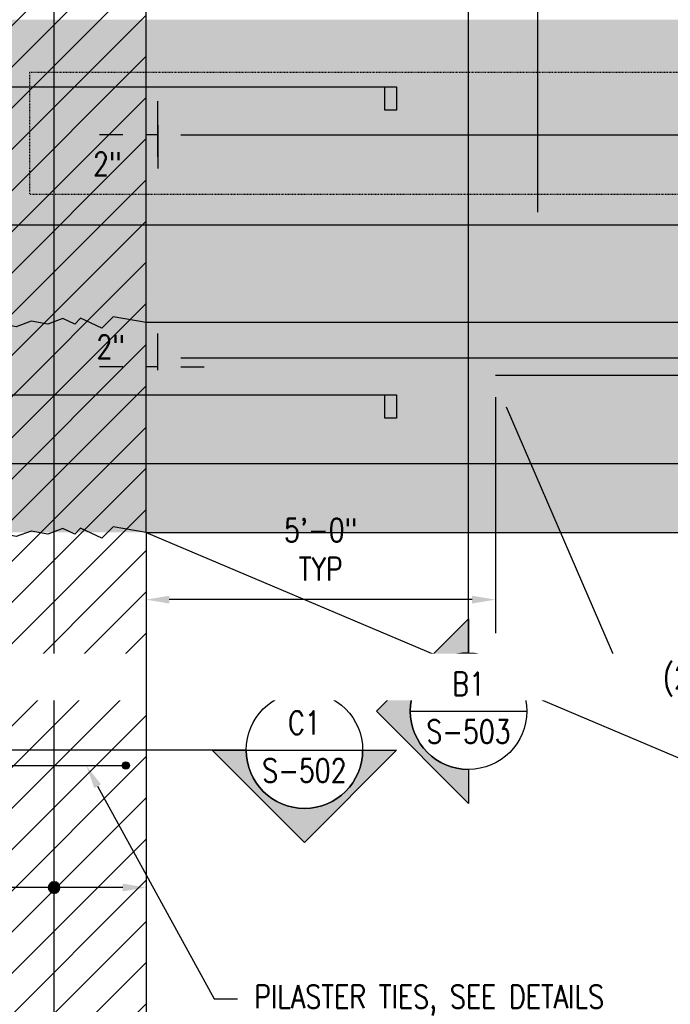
# Model space of a CAD drawing. Header units: inches. Extents: x -1337 to 3683, y -131 to 357.
# Tile 3 of 20: x 227 to 339, y 51 to 220. Entities that reach past the tile are written whole.
import ezdxf
from ezdxf import colors
from ezdxf.entities.mleader import LeaderData, LeaderLine
from ezdxf.enums import TextEntityAlignment as Align
from ezdxf.math import Vec2, Vec3

# ---------------------------------------------------------------- set-up
doc = ezdxf.new("R2010")
doc.units = ezdxf.units.IN
doc.header["$MEASUREMENT"] = 0
doc.set_wipeout_variables(frame=1)
doc.linetypes.add('Dash', pattern=[0.25, 0.125, -0.125])
for name, color, linetype in [('A-DETL', 3, 'Continuous'), ('A-DETL-THIN', 1, 'Continuous'), ('A-FLOR-HDLN', 1, 'Dash'), ('S-ANNO-DIMS', 1, 'Continuous'), ('S-ANNO-NOTE', 190, 'Continuous'), ('S-ANNO-SYMB', 2, 'Continuous'), ('S-BEAM', 13, 'Continuous'), ('S-COLS', 53, 'Continuous'), ('S-DETL-LW18-020%', 77, 'Continuous'), ('S-DETL-LW18-030%', 137, 'Continuous'), ('S-DETL-LW18-040%', 197, 'Continuous'), ('S-REIN-RBAR', 4, 'Continuous')]:
    doc.layers.add(name, color=color, linetype=linetype)
doc.styles.add('Annotative', font='romans.shx', dxfattribs={"width": 0.8, "height": 0.125})
doc.styles.add('Arial', font='romans.shx', dxfattribs={"width": 0.8})
doc.styles.add('ROMANS', font='romans.shx', dxfattribs={"width": 0.8})
doc.dimstyles.new('Annotative', dxfattribs={"dimscale": 0, "dimtxt": 0.125, "dimasz": 0.125, "dimexe": 0.18, "dimexo": 0.0625, "dimgap": 0.09, "dimtad": 1, "dimdec": 3, "dimzin": 3, "dimdsep": 46, "dimlunit": 4, "dimtxsty": 'Annotative', "dimcen": 0.09, "dimclrt": 2, "dimazin": 2, "dimtfac": 1, "dimtdec": 3, "dimtmove": 0, "dimatfit": 0, "dimfxl": 1, "dimfrac": 2, "dimtolj": 1, "dimtzin": 0, "dimarcsym": 0})

# ---------------------------------------------------------------- blocks, each defined once
blk = doc.blocks.new('032100_ReinforcementBar-Section - _ 10-1678638-HEADWALL REINFORCEMENT TO BLAST PILASTER ELEVATION')
h = blk.add_hatch(color=256)
h.dxf.hatch_style = 1
h.paths.add_polyline_path([(644.25, 92, 1), (643, 92, 1)])
blk.add_circle((643.62, 92), 0.625)
blk = doc.blocks.new('*D24')
at = {"layer": 'Defpoints', "color": 0, "transparency": 16777216}
for p in [(251.08, 203.89), (559.08, 203.06), (559.08, 200.23)]:
    blk.add_point(p, dxfattribs=at)
at = {"layer": 'S-ANNO-DIMS', "color": 0, "lineweight": -2, "transparency": 16777216}
for p, q in [((251.08, 201.89), (251.08, 194.47)), ((255.08, 200.23), (555.08, 200.23)), ((559.08, 201.06), (559.08, 194.47))]:
    blk.add_line(p, q, dxfattribs=at)
at = {"layer": 'S-ANNO-DIMS', "color": 0, "transparency": 16777216}
for points in [[(255.08, 200.9), (255.08, 199.57), (251.08, 200.23)], [(555.08, 200.9), (555.08, 199.57), (559.08, 200.23)]]:
    blk.add_solid(points, dxfattribs=at)
blk = doc.blocks.new('*D29')
at = {"layer": 'Defpoints', "color": 0, "transparency": 16777216}
for p in [(201.08, 71.05), (201.08, 68.1), (249.08, 68.1)]:
    blk.add_point(p, dxfattribs=at)
at = {"layer": 'S-ANNO-DIMS', "color": 0, "lineweight": -2, "transparency": 16777216}
blk.add_line((245.08, 71.05), (205.08, 71.05), dxfattribs=at)
at = {"layer": 'S-ANNO-DIMS', "color": 0, "transparency": 16777216}
for points in [[(205.08, 71.71), (205.08, 70.38), (201.08, 71.05)], [(245.08, 71.71), (245.08, 70.38), (249.08, 71.05)]]:
    blk.add_solid(points, dxfattribs=at)
blk = doc.blocks.new('*U56')
blk.add_wipeout([(0, -0.3125), (0.0055, -0.3125), (0.0109, -0.3123), (0.0164, -0.3121), (0.0218, -0.3117), (0.0272, -0.3113), (0.0327, -0.3108), (0.0381, -0.3102), (0.0435, -0.3095), (0.0489, -0.3087), (0.0543, -0.3078), (0.0596, -0.3068), (0.065, -0.3057), (0.0703, -0.3045), (0.0756, -0.3032), (0.0809, -0.3019), (0.0861, -0.3004), (0.0914, -0.2988), (0.0966, -0.2972), (0.1017, -0.2955), (0.1069, -0.2937), (0.112, -0.2917), (0.1171, -0.2897), (0.1221, -0.2877), (0.1271, -0.2855), (0.1321, -0.2832), (0.137, -0.2809), (0.1419, -0.2784), (0.1467, -0.2759), (0.1515, -0.2733), (0.1562, -0.2706), (0.1609, -0.2679), (0.1656, -0.265), (0.1702, -0.2621), (0.1747, -0.2591), (0.1792, -0.256), (0.1837, -0.2528), (0.1881, -0.2496), (0.1924, -0.2463), (0.1967, -0.2429), (0.2009, -0.2394), (0.205, -0.2358), (0.2091, -0.2322), (0.2131, -0.2285), (0.2171, -0.2248), (0.221, -0.221), (0.2248, -0.2171), (0.2285, -0.2131), (0.2322, -0.2091), (0.2358, -0.205), (0.2394, -0.2009), (0.2429, -0.1967), (0.2463, -0.1924), (0.2496, -0.1881), (0.2528, -0.1837), (0.256, -0.1792), (0.2591, -0.1747), (0.2621, -0.1702), (0.265, -0.1656), (0.2679, -0.1609), (0.2706, -0.1562), (0.2733, -0.1515), (0.2759, -0.1467), (0.2784, -0.1419), (0.2809, -0.137), (0.2832, -0.1321), (0.2855, -0.1271), (0.2877, -0.1221), (0.2897, -0.1171), (0.2917, -0.112), (0.2937, -0.1069), (0.2955, -0.1017), (0.2972, -0.0966), (0.2988, -0.0914), (0.3004, -0.0861), (0.3019, -0.0809), (0.3032, -0.0756), (0.3045, -0.0703), (0.3057, -0.065), (0.3068, -0.0596), (0.3078, -0.0543), (0.3087, -0.0489), (0.3095, -0.0435), (0.3102, -0.0381), (0.3108, -0.0327), (0.3113, -0.0272), (0.3117, -0.0218), (0.3121, -0.0164), (0.3123, -0.0109), (0.3125, -0.0055), (0.3125, 0), (0.3125, 0.0055), (0.3123, 0.0109), (0.3121, 0.0164), (0.3117, 0.0218), (0.3113, 0.0272), (0.3108, 0.0327), (0.3102, 0.0381), (0.3095, 0.0435), (0.3087, 0.0489), (0.3078, 0.0543), (0.3068, 0.0596), (0.3057, 0.065), (0.3045, 0.0703), (0.3032, 0.0756), (0.3019, 0.0809), (0.3004, 0.0861), (0.2988, 0.0914), (0.2972, 0.0966), (0.2955, 0.1017), (0.2937, 0.1069), (0.2917, 0.112), (0.2897, 0.1171), (0.2877, 0.1221), (0.2855, 0.1271), (0.2832, 0.1321), (0.2809, 0.137), (0.2784, 0.1419), (0.2759, 0.1467), (0.2733, 0.1515), (0.2706, 0.1562), (0.2679, 0.1609), (0.265, 0.1656), (0.2621, 0.1702), (0.2591, 0.1747), (0.256, 0.1792), (0.2528, 0.1837), (0.2496, 0.1881), (0.2463, 0.1924), (0.2429, 0.1967), (0.2394, 0.2009), (0.2358, 0.205), (0.2322, 0.2091), (0.2285, 0.2131), (0.2248, 0.2171), (0.221, 0.221), (0.2171, 0.2248), (0.2131, 0.2285), (0.2091, 0.2322), (0.205, 0.2358), (0.2009, 0.2394), (0.1967, 0.2429), (0.1924, 0.2463), (0.1881, 0.2496), (0.1837, 0.2528), (0.1792, 0.256), (0.1747, 0.2591), (0.1702, 0.2621), (0.1656, 0.265), (0.1609, 0.2679), (0.1562, 0.2706), (0.1515, 0.2733), (0.1467, 0.2759), (0.1419, 0.2784), (0.137, 0.2809), (0.1321, 0.2832), (0.1271, 0.2855), (0.1221, 0.2877), (0.1171, 0.2897), (0.112, 0.2917), (0.1069, 0.2937), (0.1017, 0.2955), (0.0966, 0.2972), (0.0914, 0.2988), (0.0861, 0.3004), (0.0809, 0.3019), (0.0756, 0.3032), (0.0703, 0.3045), (0.065, 0.3057), (0.0596, 0.3068), (0.0543, 0.3078), (0.0489, 0.3087), (0.0435, 0.3095), (0.0381, 0.3102), (0.0327, 0.3108), (0.0272, 0.3113), (0.0218, 0.3117), (0.0164, 0.3121), (0.0109, 0.3123), (0.0055, 0.3125), (0, 0.3125), (-0.0055, 0.3125), (-0.0109, 0.3123), (-0.0164, 0.3121), (-0.0218, 0.3117), (-0.0272, 0.3113), (-0.0327, 0.3108), (-0.0381, 0.3102), (-0.0435, 0.3095), (-0.0489, 0.3087), (-0.0543, 0.3078), (-0.0596, 0.3068), (-0.065, 0.3057), (-0.0703, 0.3045), (-0.0756, 0.3032), (-0.0809, 0.3019), (-0.0861, 0.3004), (-0.0914, 0.2988), (-0.0966, 0.2972), (-0.1017, 0.2955), (-0.1069, 0.2937), (-0.112, 0.2917), (-0.1171, 0.2897), (-0.1221, 0.2877), (-0.1271, 0.2855), (-0.1321, 0.2832), (-0.137, 0.2809), (-0.1419, 0.2784), (-0.1467, 0.2759), (-0.1515, 0.2733), (-0.1562, 0.2706), (-0.1609, 0.2679), (-0.1656, 0.265), (-0.1702, 0.2621), (-0.1747, 0.2591), (-0.1792, 0.256), (-0.1837, 0.2528), (-0.1881, 0.2496), (-0.1924, 0.2463), (-0.1967, 0.2429), (-0.2009, 0.2394), (-0.205, 0.2358), (-0.2091, 0.2322), (-0.2131, 0.2285), (-0.2171, 0.2248), (-0.221, 0.221), (-0.2248, 0.2171), (-0.2285, 0.2131), (-0.2322, 0.2091), (-0.2358, 0.205), (-0.2394, 0.2009), (-0.2429, 0.1967), (-0.2463, 0.1924), (-0.2496, 0.1881), (-0.2528, 0.1837), (-0.256, 0.1792), (-0.2591, 0.1747), (-0.2621, 0.1702), (-0.265, 0.1656), (-0.2679, 0.1609), (-0.2706, 0.1562), (-0.2733, 0.1515), (-0.2759, 0.1467), (-0.2784, 0.1419), (-0.2809, 0.137), (-0.2832, 0.1321), (-0.2855, 0.1271), (-0.2877, 0.1221), (-0.2897, 0.1171), (-0.2917, 0.112), (-0.2937, 0.1069), (-0.2955, 0.1017), (-0.2972, 0.0966), (-0.2988, 0.0914), (-0.3004, 0.0861), (-0.3019, 0.0809), (-0.3032, 0.0756), (-0.3045, 0.0703), (-0.3057, 0.065), (-0.3068, 0.0596), (-0.3078, 0.0543), (-0.3087, 0.0489), (-0.3095, 0.0435), (-0.3102, 0.0381), (-0.3108, 0.0327), (-0.3113, 0.0272), (-0.3117, 0.0218), (-0.3121, 0.0164), (-0.3123, 0.0109), (-0.3125, 0.0055), (-0.3125, 0), (-0.3125, -0.0055), (-0.3123, -0.0109), (-0.3121, -0.0164), (-0.3117, -0.0218), (-0.3113, -0.0272), (-0.3108, -0.0327), (-0.3102, -0.0381), (-0.3095, -0.0435), (-0.3087, -0.0489), (-0.3078, -0.0543), (-0.3068, -0.0596), (-0.3057, -0.065), (-0.3045, -0.0703), (-0.3032, -0.0756), (-0.3019, -0.0809), (-0.3004, -0.0861), (-0.2988, -0.0914), (-0.2972, -0.0966), (-0.2955, -0.1017), (-0.2937, -0.1069), (-0.2917, -0.112), (-0.2897, -0.1171), (-0.2877, -0.1221), (-0.2855, -0.1271), (-0.2832, -0.1321), (-0.2809, -0.137), (-0.2784, -0.1419), (-0.2759, -0.1467), (-0.2733, -0.1515), (-0.2706, -0.1562), (-0.2679, -0.1609), (-0.265, -0.1656), (-0.2621, -0.1702), (-0.2591, -0.1747), (-0.256, -0.1792), (-0.2528, -0.1837), (-0.2496, -0.1881), (-0.2463, -0.1924), (-0.2429, -0.1967), (-0.2394, -0.2009), (-0.2358, -0.205), (-0.2322, -0.2091), (-0.2285, -0.2131), (-0.2248, -0.2171), (-0.221, -0.221), (-0.2171, -0.2248), (-0.2131, -0.2285), (-0.2091, -0.2322), (-0.205, -0.2358), (-0.2009, -0.2394), (-0.1967, -0.2429), (-0.1924, -0.2463), (-0.1881, -0.2496), (-0.1837, -0.2528), (-0.1792, -0.256), (-0.1747, -0.2591), (-0.1702, -0.2621), (-0.1656, -0.265), (-0.1609, -0.2679), (-0.1562, -0.2706), (-0.1515, -0.2733), (-0.1467, -0.2759), (-0.1419, -0.2784), (-0.137, -0.2809), (-0.1321, -0.2832), (-0.1271, -0.2855), (-0.1221, -0.2877), (-0.1171, -0.2897), (-0.112, -0.2917), (-0.1069, -0.2937), (-0.1017, -0.2955), (-0.0966, -0.2972), (-0.0914, -0.2988), (-0.0861, -0.3004), (-0.0809, -0.3019), (-0.0756, -0.3032), (-0.0703, -0.3045), (-0.065, -0.3057), (-0.0596, -0.3068), (-0.0543, -0.3078), (-0.0489, -0.3087), (-0.0435, -0.3095), (-0.0381, -0.3102), (-0.0327, -0.3108), (-0.0272, -0.3113), (-0.0218, -0.3117), (-0.0164, -0.3121), (-0.0109, -0.3123), (-0.0055, -0.3125)])
at = {"lineweight": -3}
h = blk.add_hatch(color=256, dxfattribs=at)
edge = h.paths.add_edge_path()
edge.add_line((0.3125, 0), (0.4947, 0))
edge.add_line((0.4947, 0), (0, -0.4947))
edge.add_line((0, -0.4947), (-0.4947, 0))
edge.add_line((-0.4947, 0), (-0.3125, 0))
edge.add_arc((0, 0), 0.3125, 180, 360)
at = {"linetype": 'Continuous', "lineweight": -3}
blk.add_line((-0.3125, 0), (-3.1564, 0), dxfattribs=at)
at = {"lineweight": -3}
for p, q in [((-0.4947, 0), (0, -0.4947)), ((-0.3125, 0), (0.3125, 0)), ((0, -0.4947), (0.4947, 0))]:
    blk.add_line(p, q, dxfattribs=at)
at = {"lineweight": -3, "flags": 128}
blk.add_lwpolyline([(0.3125, 0), (0.4947, 0), (0, -0.4947), (-0.4947, 0), (-0.3125, 0, 1), (0.3125, 0)], format="xyb", close=True, dxfattribs=at)
blk.add_lwpolyline([(0.3125, -0.0156), (0.3125, -0.0156)], dxfattribs=at)
blk.add_lwpolyline([(0.3125, -0.0156), (0.3125, -0.0156)], dxfattribs=at)
at = {"lineweight": -3}
blk.add_circle((0, 0), 0.3125, dxfattribs=at)
at = {"linetype": 'Continuous', "lineweight": -3, "style": 'Arial'}
blk.add_attdef('X#', text='', height=0.0938, dxfattribs=at).set_placement((0, 0.0469), align=Align.BOTTOM_CENTER)
blk.add_attdef('X-###', text='', height=0.0938, dxfattribs=at).set_placement((0, -0.0469), align=Align.TOP_CENTER)
blk = doc.blocks.new('*U58')
at = {"lineweight": -3}
blk.add_hatch(color=256, dxfattribs=at).paths.add_polyline_path([(0, 4.5209), (0, 4.5834), (-0.125, 4.5834), (-0.125, 4.5209)])
at = {"lineweight": -3, "flags": 128}
blk.add_lwpolyline([(0, 4.5209), (0, 4.5834), (-0.125, 4.5834), (-0.125, 4.5209), (0, 4.5209)], close=True, dxfattribs=at)
blk.add_wipeout([(0, -0.3125), (0.0055, -0.3125), (0.0109, -0.3123), (0.0164, -0.3121), (0.0218, -0.3117), (0.0272, -0.3113), (0.0327, -0.3108), (0.0381, -0.3102), (0.0435, -0.3095), (0.0489, -0.3087), (0.0543, -0.3078), (0.0596, -0.3068), (0.065, -0.3057), (0.0703, -0.3045), (0.0756, -0.3032), (0.0809, -0.3019), (0.0861, -0.3004), (0.0914, -0.2988), (0.0966, -0.2972), (0.1017, -0.2955), (0.1069, -0.2937), (0.112, -0.2917), (0.1171, -0.2897), (0.1221, -0.2877), (0.1271, -0.2855), (0.1321, -0.2832), (0.137, -0.2809), (0.1419, -0.2784), (0.1467, -0.2759), (0.1515, -0.2733), (0.1562, -0.2706), (0.1609, -0.2679), (0.1656, -0.265), (0.1702, -0.2621), (0.1747, -0.2591), (0.1792, -0.256), (0.1837, -0.2528), (0.1881, -0.2496), (0.1924, -0.2463), (0.1967, -0.2429), (0.2009, -0.2394), (0.205, -0.2358), (0.2091, -0.2322), (0.2131, -0.2285), (0.2171, -0.2248), (0.221, -0.221), (0.2248, -0.2171), (0.2285, -0.2131), (0.2322, -0.2091), (0.2358, -0.205), (0.2394, -0.2009), (0.2429, -0.1967), (0.2463, -0.1924), (0.2496, -0.1881), (0.2528, -0.1837), (0.256, -0.1792), (0.2591, -0.1747), (0.2621, -0.1702), (0.265, -0.1656), (0.2679, -0.1609), (0.2706, -0.1562), (0.2733, -0.1515), (0.2759, -0.1467), (0.2784, -0.1419), (0.2809, -0.137), (0.2832, -0.1321), (0.2855, -0.1271), (0.2877, -0.1221), (0.2897, -0.1171), (0.2917, -0.112), (0.2937, -0.1069), (0.2955, -0.1017), (0.2972, -0.0966), (0.2988, -0.0914), (0.3004, -0.0861), (0.3019, -0.0809), (0.3032, -0.0756), (0.3045, -0.0703), (0.3057, -0.065), (0.3068, -0.0596), (0.3078, -0.0543), (0.3087, -0.0489), (0.3095, -0.0435), (0.3102, -0.0381), (0.3108, -0.0327), (0.3113, -0.0272), (0.3117, -0.0218), (0.3121, -0.0164), (0.3123, -0.0109), (0.3125, -0.0055), (0.3125, 0), (0.3125, 0.0055), (0.3123, 0.0109), (0.3121, 0.0164), (0.3117, 0.0218), (0.3113, 0.0272), (0.3108, 0.0327), (0.3102, 0.0381), (0.3095, 0.0435), (0.3087, 0.0489), (0.3078, 0.0543), (0.3068, 0.0596), (0.3057, 0.065), (0.3045, 0.0703), (0.3032, 0.0756), (0.3019, 0.0809), (0.3004, 0.0861), (0.2988, 0.0914), (0.2972, 0.0966), (0.2955, 0.1017), (0.2937, 0.1069), (0.2917, 0.112), (0.2897, 0.1171), (0.2877, 0.1221), (0.2855, 0.1271), (0.2832, 0.1321), (0.2809, 0.137), (0.2784, 0.1419), (0.2759, 0.1467), (0.2733, 0.1515), (0.2706, 0.1562), (0.2679, 0.1609), (0.265, 0.1656), (0.2621, 0.1702), (0.2591, 0.1747), (0.256, 0.1792), (0.2528, 0.1837), (0.2496, 0.1881), (0.2463, 0.1924), (0.2429, 0.1967), (0.2394, 0.2009), (0.2358, 0.205), (0.2322, 0.2091), (0.2285, 0.2131), (0.2248, 0.2171), (0.221, 0.221), (0.2171, 0.2248), (0.2131, 0.2285), (0.2091, 0.2322), (0.205, 0.2358), (0.2009, 0.2394), (0.1967, 0.2429), (0.1924, 0.2463), (0.1881, 0.2496), (0.1837, 0.2528), (0.1792, 0.256), (0.1747, 0.2591), (0.1702, 0.2621), (0.1656, 0.265), (0.1609, 0.2679), (0.1562, 0.2706), (0.1515, 0.2733), (0.1467, 0.2759), (0.1419, 0.2784), (0.137, 0.2809), (0.1321, 0.2832), (0.1271, 0.2855), (0.1221, 0.2877), (0.1171, 0.2897), (0.112, 0.2917), (0.1069, 0.2937), (0.1017, 0.2955), (0.0966, 0.2972), (0.0914, 0.2988), (0.0861, 0.3004), (0.0809, 0.3019), (0.0756, 0.3032), (0.0703, 0.3045), (0.065, 0.3057), (0.0596, 0.3068), (0.0543, 0.3078), (0.0489, 0.3087), (0.0435, 0.3095), (0.0381, 0.3102), (0.0327, 0.3108), (0.0272, 0.3113), (0.0218, 0.3117), (0.0164, 0.3121), (0.0109, 0.3123), (0.0055, 0.3125), (0, 0.3125), (-0.0055, 0.3125), (-0.0109, 0.3123), (-0.0164, 0.3121), (-0.0218, 0.3117), (-0.0272, 0.3113), (-0.0327, 0.3108), (-0.0381, 0.3102), (-0.0435, 0.3095), (-0.0489, 0.3087), (-0.0543, 0.3078), (-0.0596, 0.3068), (-0.065, 0.3057), (-0.0703, 0.3045), (-0.0756, 0.3032), (-0.0809, 0.3019), (-0.0861, 0.3004), (-0.0914, 0.2988), (-0.0966, 0.2972), (-0.1017, 0.2955), (-0.1069, 0.2937), (-0.112, 0.2917), (-0.1171, 0.2897), (-0.1221, 0.2877), (-0.1271, 0.2855), (-0.1321, 0.2832), (-0.137, 0.2809), (-0.1419, 0.2784), (-0.1467, 0.2759), (-0.1515, 0.2733), (-0.1562, 0.2706), (-0.1609, 0.2679), (-0.1656, 0.265), (-0.1702, 0.2621), (-0.1747, 0.2591), (-0.1792, 0.256), (-0.1837, 0.2528), (-0.1881, 0.2496), (-0.1924, 0.2463), (-0.1967, 0.2429), (-0.2009, 0.2394), (-0.205, 0.2358), (-0.2091, 0.2322), (-0.2131, 0.2285), (-0.2171, 0.2248), (-0.221, 0.221), (-0.2248, 0.2171), (-0.2285, 0.2131), (-0.2322, 0.2091), (-0.2358, 0.205), (-0.2394, 0.2009), (-0.2429, 0.1967), (-0.2463, 0.1924), (-0.2496, 0.1881), (-0.2528, 0.1837), (-0.256, 0.1792), (-0.2591, 0.1747), (-0.2621, 0.1702), (-0.265, 0.1656), (-0.2679, 0.1609), (-0.2706, 0.1562), (-0.2733, 0.1515), (-0.2759, 0.1467), (-0.2784, 0.1419), (-0.2809, 0.137), (-0.2832, 0.1321), (-0.2855, 0.1271), (-0.2877, 0.1221), (-0.2897, 0.1171), (-0.2917, 0.112), (-0.2937, 0.1069), (-0.2955, 0.1017), (-0.2972, 0.0966), (-0.2988, 0.0914), (-0.3004, 0.0861), (-0.3019, 0.0809), (-0.3032, 0.0756), (-0.3045, 0.0703), (-0.3057, 0.065), (-0.3068, 0.0596), (-0.3078, 0.0543), (-0.3087, 0.0489), (-0.3095, 0.0435), (-0.3102, 0.0381), (-0.3108, 0.0327), (-0.3113, 0.0272), (-0.3117, 0.0218), (-0.3121, 0.0164), (-0.3123, 0.0109), (-0.3125, 0.0055), (-0.3125, 0), (-0.3125, -0.0055), (-0.3123, -0.0109), (-0.3121, -0.0164), (-0.3117, -0.0218), (-0.3113, -0.0272), (-0.3108, -0.0327), (-0.3102, -0.0381), (-0.3095, -0.0435), (-0.3087, -0.0489), (-0.3078, -0.0543), (-0.3068, -0.0596), (-0.3057, -0.065), (-0.3045, -0.0703), (-0.3032, -0.0756), (-0.3019, -0.0809), (-0.3004, -0.0861), (-0.2988, -0.0914), (-0.2972, -0.0966), (-0.2955, -0.1017), (-0.2937, -0.1069), (-0.2917, -0.112), (-0.2897, -0.1171), (-0.2877, -0.1221), (-0.2855, -0.1271), (-0.2832, -0.1321), (-0.2809, -0.137), (-0.2784, -0.1419), (-0.2759, -0.1467), (-0.2733, -0.1515), (-0.2706, -0.1562), (-0.2679, -0.1609), (-0.265, -0.1656), (-0.2621, -0.1702), (-0.2591, -0.1747), (-0.256, -0.1792), (-0.2528, -0.1837), (-0.2496, -0.1881), (-0.2463, -0.1924), (-0.2429, -0.1967), (-0.2394, -0.2009), (-0.2358, -0.205), (-0.2322, -0.2091), (-0.2285, -0.2131), (-0.2248, -0.2171), (-0.221, -0.221), (-0.2171, -0.2248), (-0.2131, -0.2285), (-0.2091, -0.2322), (-0.205, -0.2358), (-0.2009, -0.2394), (-0.1967, -0.2429), (-0.1924, -0.2463), (-0.1881, -0.2496), (-0.1837, -0.2528), (-0.1792, -0.256), (-0.1747, -0.2591), (-0.1702, -0.2621), (-0.1656, -0.265), (-0.1609, -0.2679), (-0.1562, -0.2706), (-0.1515, -0.2733), (-0.1467, -0.2759), (-0.1419, -0.2784), (-0.137, -0.2809), (-0.1321, -0.2832), (-0.1271, -0.2855), (-0.1221, -0.2877), (-0.1171, -0.2897), (-0.112, -0.2917), (-0.1069, -0.2937), (-0.1017, -0.2955), (-0.0966, -0.2972), (-0.0914, -0.2988), (-0.0861, -0.3004), (-0.0809, -0.3019), (-0.0756, -0.3032), (-0.0703, -0.3045), (-0.065, -0.3057), (-0.0596, -0.3068), (-0.0543, -0.3078), (-0.0489, -0.3087), (-0.0435, -0.3095), (-0.0381, -0.3102), (-0.0327, -0.3108), (-0.0272, -0.3113), (-0.0218, -0.3117), (-0.0164, -0.3121), (-0.0109, -0.3123), (-0.0055, -0.3125)])
at = {"lineweight": -3}
h = blk.add_hatch(color=256, dxfattribs=at)
edge = h.paths.add_edge_path()
edge.add_line((0, -0.3125), (0, -0.4947))
edge.add_line((0, -0.4947), (-0.4947, 0))
edge.add_line((-0.4947, 0), (0, 0.4947))
edge.add_line((0, 0.4947), (0, 0.3125))
edge.add_arc((0, 0), 0.3125, 90, 270)
at = {"linetype": 'Continuous', "lineweight": -3}
blk.add_line((0, 0.3125), (0, 4.5834), dxfattribs=at)
at = {"lineweight": -3}
for p, q in [((0, 0.4947), (-0.4947, 0)), ((-0.4947, 0), (0, -0.4947)), ((-0.3125, 0), (0.3125, 0))]:
    blk.add_line(p, q, dxfattribs=at)
at = {"lineweight": -3, "flags": 128}
blk.add_lwpolyline([(0, -0.3125), (0, -0.4947), (-0.4947, 0), (0, 0.4947), (0, 0.3125, 1), (0, -0.3125)], format="xyb", close=True, dxfattribs=at)
blk.add_lwpolyline([(-0.0156, -0.3125), (-0.0156, -0.3125)], dxfattribs=at)
blk.add_lwpolyline([(-0.0156, -0.3125), (-0.0156, -0.3125)], dxfattribs=at)
at = {"lineweight": -3}
blk.add_circle((0, 0), 0.3125, dxfattribs=at)
at = {"linetype": 'Continuous', "lineweight": -3, "style": 'Arial'}
blk.add_attdef('X#', text='', height=0.0938, dxfattribs=at).set_placement((0, 0.0469), align=Align.BOTTOM_CENTER)
blk.add_attdef('X-###', text='', height=0.0938, dxfattribs=at).set_placement((0, -0.0469), align=Align.TOP_CENTER)
blk = doc.blocks.new('HDR-Si_Dot-Symbol - Dot-HDR-1676570-HEADWALL REINFORCEMENT TO BLAST PILASTER ELEVATION')
h = blk.add_hatch(color=256)
edge = h.paths.add_edge_path()
edge.add_arc((734.56, 159.41), 1, 180, 360)
edge.add_arc((734.56, 159.41), 1, 0, 180)
for start, end in [(0, 180), (180, 0)]:
    blk.add_arc((734.56, 159.41), 1, start, end)
blk = doc.blocks.new('*D33')
at = {"layer": 'Defpoints', "color": 0, "transparency": 16777216}
for p in [(249.08, 203.89), (249.08, 200.23), (251.08, 194.47)]:
    blk.add_point(p, dxfattribs=at)
at = {"layer": 'S-ANNO-DIMS', "color": 0, "lineweight": -2, "transparency": 16777216}
for p, q in [((251.08, 196.47), (251.08, 205.99)), ((245.08, 200.23), (241.08, 200.23)), ((251.08, 200.23), (249.08, 200.23)), ((255.08, 200.23), (259.08, 200.23))]:
    blk.add_line(p, q, dxfattribs=at)
at = {"layer": 'S-ANNO-DIMS', "color": 0, "transparency": 16777216}
for points in [[(245.08, 200.9), (245.08, 199.57), (249.08, 200.23)], [(255.08, 200.9), (255.08, 199.57), (251.08, 200.23)]]:
    blk.add_solid(points, dxfattribs=at)
at = {"layer": 'S-ANNO-DIMS', "color": 2, "transparency": 16777216, "insert": (242.44, 195.24), "char_height": 4, "attachment_point": 5, "style": 'Annotative'}
blk.add_mtext('\\A1;2"', dxfattribs=at)
blk = doc.blocks.new('*D34')
at = {"layer": 'Defpoints', "color": 0, "transparency": 16777216}
for p in [(249.08, 162.9), (249.08, 160.4), (251.08, 157.87)]:
    blk.add_point(p, dxfattribs=at)
at = {"layer": 'S-ANNO-DIMS', "color": 0, "lineweight": -2, "transparency": 16777216}
for p, q in [((251.08, 159.87), (251.08, 166.16)), ((245.08, 160.4), (241.08, 160.4)), ((251.08, 160.4), (249.08, 160.4)), ((255.08, 160.4), (259.08, 160.4))]:
    blk.add_line(p, q, dxfattribs=at)
at = {"layer": 'S-ANNO-DIMS', "color": 0, "transparency": 16777216}
for points in [[(245.08, 161.07), (245.08, 159.74), (249.08, 160.4)], [(255.08, 161.07), (255.08, 159.74), (251.08, 160.4)]]:
    blk.add_solid(points, dxfattribs=at)
at = {"layer": 'S-ANNO-DIMS', "color": 2, "transparency": 16777216, "insert": (243.03, 163.85), "char_height": 4, "attachment_point": 5, "style": 'Annotative'}
blk.add_mtext('\\A1;2"', dxfattribs=at)
blk = doc.blocks.new('*D43')
at = {"layer": 'Defpoints', "color": 0, "transparency": 16777216}
for p in [(251.08, 164.4), (559.08, 164.4), (251.08, 161.9)]:
    blk.add_point(p, dxfattribs=at)
at = {"layer": 'S-ANNO-DIMS', "color": 0, "lineweight": -2, "transparency": 16777216}
blk.add_line((555.08, 161.9), (255.08, 161.9), dxfattribs=at)
at = {"layer": 'S-ANNO-DIMS', "color": 0, "transparency": 16777216}
for points in [[(255.08, 162.56), (255.08, 161.23), (251.08, 161.9)], [(555.08, 162.56), (555.08, 161.23), (559.08, 161.9)]]:
    blk.add_solid(points, dxfattribs=at)
blk = doc.blocks.new('*D51')
at = {"layer": 'Defpoints', "color": 0, "transparency": 16777216}
for p in [(309.08, 157.2), (249.08, 155.63), (249.08, 120.46)]:
    blk.add_point(p, dxfattribs=at)
at = {"layer": 'S-ANNO-DIMS', "color": 0, "lineweight": -2, "transparency": 16777216}
for p, q in [((309.08, 155.2), (309.08, 114.7)), ((305.08, 120.46), (253.08, 120.46))]:
    blk.add_line(p, q, dxfattribs=at)
at = {"layer": 'S-ANNO-DIMS', "color": 0, "transparency": 16777216}
for points in [[(253.08, 121.13), (253.08, 119.79), (249.08, 120.46)], [(305.08, 121.13), (305.08, 119.79), (309.08, 120.46)]]:
    blk.add_solid(points, dxfattribs=at)
at = {"layer": 'S-ANNO-DIMS', "color": 2, "transparency": 16777216, "insert": (279.08, 129.05), "char_height": 4, "attachment_point": 5, "style": 'Annotative'}
blk.add_mtext('\\A1;5\'-0"\\PTYP', dxfattribs=at)
blk = doc.blocks.new('*U59')
at = {"lineweight": -3}
blk.add_hatch(color=256, dxfattribs=at).paths.add_polyline_path([(3.3233, 0), (3.3858, 0), (3.3858, -0.125), (3.3233, -0.125)])
at = {"linetype": 'Continuous', "lineweight": -3}
blk.add_line((0.3125, 0), (3.3858, 0), dxfattribs=at)
at = {"lineweight": -3, "flags": 128}
blk.add_lwpolyline([(3.3233, 0), (3.3858, 0), (3.3858, -0.125), (3.3233, -0.125), (3.3233, 0)], close=True, dxfattribs=at)
at = {"linetype": 'Continuous', "lineweight": -3, "style": 'Arial'}
blk.add_attdef('X#', text='', height=0.0938, dxfattribs=at).set_placement((0, 0.0469), align=Align.BOTTOM_CENTER)
blk.add_attdef('X-###', text='', height=0.0938, dxfattribs=at).set_placement((0, -0.0469), align=Align.TOP_CENTER)
blk = doc.blocks.new('*U60')
at = {"lineweight": -3}
blk.add_hatch(color=256, dxfattribs=at).paths.add_polyline_path([(3.3233, 0), (3.3858, 0), (3.3858, -0.125), (3.3233, -0.125)])
at = {"linetype": 'Continuous', "lineweight": -3}
blk.add_line((0.3125, 0), (3.3858, 0), dxfattribs=at)
at = {"lineweight": -3, "flags": 128}
blk.add_lwpolyline([(3.3233, 0), (3.3858, 0), (3.3858, -0.125), (3.3233, -0.125), (3.3233, 0)], close=True, dxfattribs=at)
at = {"linetype": 'Continuous', "lineweight": -3, "style": 'Arial'}
blk.add_attdef('X#', text='', height=0.0938, dxfattribs=at).set_placement((0, 0.0469), align=Align.BOTTOM_CENTER)
blk.add_attdef('X-###', text='', height=0.0938, dxfattribs=at).set_placement((0, -0.0469), align=Align.TOP_CENTER)

msp = doc.modelspace()

# ---------------------------------------------------------------- hatches: boundary and pattern name
at = {"layer": 'S-DETL-LW18-020%'}
h = msp.add_hatch(color=256, dxfattribs=at)
h.dxf.hatch_style = 1
h.paths.add_polyline_path([(889.6576, 132), (201.0774, 132), (201.0774, 168), (889.6576, 168)])
at = {"layer": 'S-DETL-LW18-030%'}
h = msp.add_hatch(color=256, dxfattribs=at)
h.dxf.hatch_style = 1
h.paths.add_polyline_path([(889.6576, 220), (201.0774, 220), (201.0774, 168), (889.6576, 168)])
at = {"layer": 'S-DETL-LW18-040%'}
h = msp.add_hatch(dxfattribs=at)
h.set_pattern_fill('ANSI31', color=256, scale=40)
h.paths.add_polyline_path([(249.0774, 0), (201.0774, 0), (201.0774, 242), (249.0774, 242)])

# ---------------------------------------------------------------- linework, layer by layer
at = {"layer": 'A-DETL', "lineweight": -3}
msp.add_lwpolyline([(249.0774, 168), (243.4147, 168.9985), (241.4702, 167.0539), (237.845, 168.7444), (236.8511, 167.7505), (234.8119, 168.7014), (232.1993, 167.7505), (229.3637, 168.2505), (226.7796, 167.31), (222.029, 168.2505), (219.4448, 167.31), (214.6942, 168.2505), (211.1704, 166.968), (206.5319, 169.1309), (204.2338, 166.8328), (203.0774, 167.9893), (201.0774, 167.7505)], dxfattribs=at)
at = {"layer": 'A-DETL-THIN', "lineweight": -3}
for p, q in [((249.0774, 132), (300.2204, 110.3625)), ((313.9124, 104.5698), (561.0774, 0))]:
    msp.add_line(p, q, dxfattribs=at)
at = {"layer": 'A-FLOR-HDLN', "lineweight": -3}
for p, q in [((229.0774, 211), (229.0774, 189.9824)), ((229.0774, 211), (561.0774, 211)), ((249.0754, 189.9824), (229.0774, 189.9824)), ((561.0754, 189.9824), (249.0793, 189.9824))]:
    msp.add_line(p, q, dxfattribs=at)
at = {"layer": 'S-BEAM', "lineweight": -3}
for p, q in [((561.0774, 168), (249.0774, 168)), ((249.0774, 132), (561.0774, 132))]:
    msp.add_line(p, q, dxfattribs=at)
at = {"layer": 'S-DETL-LW18-040%'}
msp.add_line((249.0774, 132), (249.0774, 242), dxfattribs=at)
at = {"layer": 'S-REIN-RBAR', "lineweight": -3}
for p, q in [((233.2935, -26.1069), (233.2935, 238.6744)), ((206.1569, 184.7953), (498.8869, 184.7953)), ((309.0774, 159.0066), (498.8869, 159.0066)), ((205.1569, 92), (244.9978, 92))]:
    msp.add_line(p, q, dxfattribs=at)

# ---------------------------------------------------------------- block references
for name, p in [('032100_ReinforcementBar-Section - _ 10-1678638-HEADWALL REINFORCEMENT TO BLAST PILASTER ELEVATION', (-398, 0)), ('HDR-Si_Dot-Symbol - Dot-HDR-1676570-HEADWALL REINFORCEMENT TO BLAST PILASTER ELEVATION', (-501.2628, -88.3628))]:
    msp.add_blockref(name, p, dxfattribs=at)

# ---------------------------------------------------------------- dimensions: what is measured, and where the dimension line sits
at = {"layer": 'S-ANNO-DIMS', "lineweight": -3}
dim = msp.add_linear_dim(base=(201.083, 71.0453), p1=(249.0774, 68.1046), p2=(201.083, 68.1046), text=' ', dimstyle='Annotative', override={"dimpost": '\\X', "dimse1": 1, "dimse2": 1, "dimtfill": 0}, dxfattribs=at)
dim.commit()
dim.dimension.update_dxf_attribs({"geometry": '*D29', "text_midpoint": (233.381, 71.0453), "dimtype": 160})

# ---------------------------------------------------------------- next in the draw order: block references
at = {"layer": 'S-ANNO-SYMB', "lineweight": -3}
ref = msp.add_blockref('*U56', (276.278, 94.6265), dxfattribs=dict(at, xscale=32, yscale=32, zscale=32))
ref.add_attrib('X-###', 'S-502', dxfattribs={"color": 1, "linetype": 'Continuous', "lineweight": -2, "height": 4, "style": 'ROMANS', "width": 0.796875}).set_placement((276.278, 93.1265), align=Align.TOP_CENTER)
ref.add_attrib('X#', 'C1', dxfattribs={"color": 1, "linetype": 'Continuous', "lineweight": -2, "height": 4, "style": 'ROMANS', "width": 0.796875}).set_placement((276.278, 96.1265), align=Align.BOTTOM_CENTER)

# ---------------------------------------------------------------- next in the draw order: block references
ref = msp.add_blockref('*U58', (304.4601, 101.3058), dxfattribs=dict(at, xscale=32, yscale=32, zscale=32))
ref.add_attrib('X-###', 'S-503', dxfattribs={"color": 1, "linetype": 'Continuous', "lineweight": -2, "height": 4, "style": 'ROMANS', "width": 0.796875}).set_placement((304.4601, 99.8058), align=Align.TOP_CENTER)
ref.add_attrib('X#', 'B1', dxfattribs={"color": 1, "linetype": 'Continuous', "lineweight": -2, "height": 4, "style": 'ROMANS', "width": 0.796875}).set_placement((304.4601, 102.8058), align=Align.BOTTOM_CENTER)

# ---------------------------------------------------------------- next in the draw order: linework, layer by layer
at = {"layer": 'S-REIN-RBAR', "lineweight": -3}
msp.add_line((206.1569, 143.809), (498.8869, 143.809), dxfattribs=at)

# ---------------------------------------------------------------- next in the draw order: dimensions: what is measured, and where the dimension line sits
at = {"layer": 'S-ANNO-DIMS', "lineweight": -3}
dim = msp.add_linear_dim(base=(559.0774, 200.2347), p1=(251.0774, 203.8877), p2=(559.0774, 203.0618), text=' ', dimstyle='Annotative', override={"dimpost": '\\X', "dimtfill": 0}, dxfattribs=at)
dim.commit()
dim.dimension.update_dxf_attribs({"geometry": '*D24', "text_midpoint": (404.8485, 200.2347), "dimtype": 160})
at = {"layer": 'S-ANNO-DIMS'}
dim = msp.add_linear_dim(base=(251.0774, 161.8968), p1=(559.0774, 164.3968), p2=(251.0774, 164.3968), text=' ', dimstyle='Annotative', override={"dimpost": '\\X', "dimse1": 1, "dimse2": 1}, dxfattribs=at)
dim.commit()
dim.dimension.update_dxf_attribs({"geometry": '*D43', "text_midpoint": (405.0774, 161.8968)})

# ---------------------------------------------------------------- next in the draw order: leaders
at = {"layer": 'S-ANNO-NOTE', "lineweight": -3}
ml = msp.add_multileader_mtext('Standard', dxfattribs=at)
ml.set_content('CONT PARAPET BEAM FLEXURAL REINF, SEE DETAILS', color=256, style='Annotative')
ml.set_leader_properties(color=1, linetype='ByLayer', lineweight=-1)
ml.build(insert=Vec2(0, 0))
ml.multileader.update_dxf_attribs({"text_right_attachment_type": 3, "dogleg_length": 0.125, "scale": 32})
ctx = ml.context
ctx.base_point, ctx.scale, ctx.landing_gap_size, ctx.plane_origin = Vec3(259.3825, 268.2272), 32, 2.88, Vec3(318.289, 297.838)
ctx.right_attachment, ctx.text_align_type = 3, 2
notes = []
notes.append((ctx, [(1, (1, 1, 0), (316.3806, 254.8939), (-1, 0), 4, [(0, [(316.3806, 182.9863)], 0, [])])]))
ctx.mtext.insert, ctx.mtext.width, ctx.mtext.alignment, ctx.mtext.flow_direction = Vec3(309.5006, 270.6082), 47.553896, 3, 5
at = {"layer": 'S-ANNO-NOTE'}
ml = msp.add_multileader_mtext('Standard', dxfattribs=at)
ml.set_content('PARAPET BEAM SHEAR REINF, SEE DETAILS', color=256, style='Annotative')
ml.set_leader_properties(color=1, linetype='ByLayer', lineweight=-1)
ml.build(insert=Vec2(0, 0))
ml.multileader.update_dxf_attribs({"text_right_attachment_type": 3, "dogleg_length": 0.125, "scale": 32})
ctx = ml.context
ctx.base_point, ctx.scale, ctx.landing_gap_size, ctx.plane_origin = Vec3(331.513, 261.5605), 32, 2.88, Vec3(404.8003, 206.7798)
ctx.right_attachment, ctx.text_align_type = 3, 2
notes.append((ctx, [(0, (1, 1, 0), (394.7587, 254.8939), (-1, 0), 4, [(0, [(404.8003, 206.7798)], 0, [])])]))
ctx.mtext.insert, ctx.mtext.width, ctx.mtext.alignment, ctx.mtext.flow_direction = Vec3(387.8787, 263.9415), 53.91471, 3, 5
at = {"layer": 'S-ANNO-NOTE', "lineweight": -3}
ml = msp.add_multileader_mtext('Standard', dxfattribs=at)
ml.set_content('ROUGHEN JOINT, TYP', color=256, style='Annotative')
ml.set_leader_properties(color=1, linetype='ByLayer', lineweight=-1)
ml.build(insert=Vec2(0, 0))
ml.multileader.update_dxf_attribs({"text_right_attachment_type": 3, "dogleg_length": 0.125, "scale": 32})
ctx = ml.context
ctx.base_point, ctx.scale, ctx.landing_gap_size, ctx.plane_origin = Vec3(171.2682, 124.4304), 32, 2.88, Vec3(243.5604, 138.6678)
ctx.right_attachment = 3
notes.append((ctx, [(1, (1, 1, 0), (206.1711, 117.7638), (-1, 0), 4, [(0, [(221.2332, 132.1082)], 0, [])])]))
ctx.mtext.insert, ctx.mtext.width, ctx.mtext.flow_direction = Vec3(174.1482, 126.8114), 26.712114, 5
for ctx, leaders in notes:
    for number, flags, end, landing, length, lines in leaders:
        leader = LeaderData()
        leader.index, (leader.has_last_leader_line, leader.has_dogleg_vector, leader.attachment_direction) = number, flags
        leader.last_leader_point, leader.dogleg_vector, leader.dogleg_length = Vec3(end), Vec3(landing), length
        for number, points, colour, breaks in lines:
            line = LeaderLine()
            line.index, line.vertices, line.color, line.breaks = number, Vec3.list(points), colors.encode_raw_color(colour), breaks
            leader.lines.append(line)
        ctx.leaders.append(leader)

# ---------------------------------------------------------------- next in the draw order: block references
at = {"layer": 'S-ANNO-SYMB', "lineweight": -3, "xscale": 32, "yscale": 32, "zscale": 32}
msp.add_blockref('*U60', (183.7643, 208.4656), dxfattribs=at)

# ---------------------------------------------------------------- next in the draw order: leaders
at = {"layer": 'S-ANNO-NOTE', "lineweight": -3}
ml = msp.add_multileader_mtext('Standard', dxfattribs=at)
ml.set_content('(2) - #10 HEADER BEAM FLEXURAL REINF MUST BE DISCONTINUOUS AT MAGAZINE ENDS ONLY', color=256, style='Annotative')
ml.set_leader_properties(color=1, linetype='ByLayer', lineweight=-1)
ml.build(insert=Vec2(0, 0))
ml.multileader.update_dxf_attribs({"text_right_attachment_type": 3, "dogleg_length": 0.125, "scale": 32})
ctx = ml.context
ctx.base_point, ctx.scale, ctx.landing_gap_size, ctx.plane_origin = Vec3(334.9521, 107.1806), 32, 2.88, Vec3(470.5368, 120.3267)
ctx.right_attachment = 3
notes = []
notes.append((ctx, [(0, (1, 1, 0), (330.9521, 107.1806), (1, 0), 4, [(0, [(309.3132, 157.1976)], 0, [])])]))
ctx.mtext.insert, ctx.mtext.width, ctx.mtext.flow_direction = Vec3(337.8321, 109.1806), 65.864423, 5
ctx.mtext.has_bg_fill, ctx.mtext.bg_color, ctx.mtext.bg_scale_factor, ctx.mtext.bg_transparency, ctx.mtext.use_window_bg_color = 1, -1027028792, 1.5, 0, 1
for ctx, leaders in notes:
    for number, flags, end, landing, length, lines in leaders:
        leader = LeaderData()
        leader.index, (leader.has_last_leader_line, leader.has_dogleg_vector, leader.attachment_direction) = number, flags
        leader.last_leader_point, leader.dogleg_vector, leader.dogleg_length = Vec3(end), Vec3(landing), length
        for number, points, colour, breaks in lines:
            line = LeaderLine()
            line.index, line.vertices, line.color, line.breaks = number, Vec3.list(points), colors.encode_raw_color(colour), breaks
            leader.lines.append(line)
        ctx.leaders.append(leader)

# ---------------------------------------------------------------- next in the draw order: dimensions: what is measured, and where the dimension line sits
at = {"layer": 'S-ANNO-DIMS'}
dim = msp.add_linear_dim(base=(249.0774, 200.2347), p1=(251.0774, 194.4747), p2=(249.0774, 203.8877), dimstyle='Annotative', override={"dimpost": '\\X', "dimse2": 1}, dxfattribs=at)
dim.commit()
dim.dimension.update_dxf_attribs({"geometry": '*D33', "text_midpoint": (242.4373, 189.9824), "dimtype": 160})

# ---------------------------------------------------------------- next in the draw order: leaders
at = {"layer": 'S-ANNO-NOTE', "lineweight": -3}
ml = msp.add_multileader_mtext('Standard', dxfattribs=at)
ml.set_content('HEADER BEAM', color=256, style='Annotative')
ml.set_leader_properties(color=1, linetype='ByLayer', lineweight=-1)
ml.build(insert=Vec2(0, 0))
ml.multileader.update_dxf_attribs({"text_right_attachment_type": 3, "dogleg_length": 0.125, "scale": 32})
ctx = ml.context
ctx.base_point, ctx.scale, ctx.landing_gap_size, ctx.plane_origin = Vec3(430.9569, 107.1806), 32, 2.88, Vec3(478.9383, 84.8895)
ctx.right_attachment, ctx.text_align_type = 3, 2
notes = []
notes.append((ctx, [(1, (1, 1, 0), (473.4788, 107.1806), (-1, 0), 4, [(0, [(473.5199, 132)], 0, [])])]))
ctx.mtext.insert, ctx.mtext.width, ctx.mtext.alignment, ctx.mtext.flow_direction = Vec3(466.5988, 109.1806), 34.69239, 3, 5
ctx.mtext.has_bg_fill, ctx.mtext.bg_color, ctx.mtext.bg_scale_factor, ctx.mtext.bg_transparency, ctx.mtext.use_window_bg_color = 1, -1027028792, 1.5, 0, 1
for ctx, leaders in notes:
    for number, flags, end, landing, length, lines in leaders:
        leader = LeaderData()
        leader.index, (leader.has_last_leader_line, leader.has_dogleg_vector, leader.attachment_direction) = number, flags
        leader.last_leader_point, leader.dogleg_vector, leader.dogleg_length = Vec3(end), Vec3(landing), length
        for number, points, colour, breaks in lines:
            line = LeaderLine()
            line.index, line.vertices, line.color, line.breaks = number, Vec3.list(points), colors.encode_raw_color(colour), breaks
            leader.lines.append(line)
        ctx.leaders.append(leader)

# ---------------------------------------------------------------- next in the draw order: linework, layer by layer
at = {"layer": 'A-DETL', "lineweight": -3}
msp.add_lwpolyline([(249.0774, 131.9591), (243.4147, 132.9575), (241.4702, 131.013), (237.845, 132.7035), (236.8511, 131.7096), (234.8119, 132.6605), (232.1993, 131.7096), (229.3637, 132.2096), (226.7796, 131.269), (222.029, 132.2096), (219.4448, 131.269), (214.6942, 132.2096), (211.1704, 130.927), (206.5319, 133.09), (204.2338, 130.7919), (203.0774, 131.9483), (201.0774, 131.7096)], dxfattribs=at)
at = {"layer": 'S-COLS', "lineweight": -3}
msp.add_line((249.0774, 132), (249.0774, 0), dxfattribs=at)

# ---------------------------------------------------------------- next in the draw order: dimensions: what is measured, and where the dimension line sits
at = {"layer": 'S-ANNO-DIMS'}
dim = msp.add_linear_dim(base=(249.0774, 120.4595), p1=(309.0774, 157.1976), p2=(249.0774, 155.628), text='<>\\PTYP', dimstyle='Annotative', override={"dimpost": '\\X', "dimse2": 1}, dxfattribs=at)
dim.commit()
dim.dimension.update_dxf_attribs({"geometry": '*D51', "text_midpoint": (279.0774, 129.0538)})

# ---------------------------------------------------------------- next in the draw order: block references
at = {"layer": 'S-ANNO-SYMB', "lineweight": -3, "xscale": 32, "yscale": 32, "zscale": 32}
msp.add_blockref('*U59', (183.7643, 155.628), dxfattribs=at)

# ---------------------------------------------------------------- next in the draw order: leaders
at = {"layer": 'S-ANNO-NOTE', "lineweight": -3}
ml = msp.add_multileader_mtext('Standard', dxfattribs=at)
ml.set_content('PILASTER TIES, SEE DETAILS', color=256, style='Annotative')
ml.set_leader_properties(color=1, linetype='ByLayer', lineweight=-1)
ml.build(insert=Vec2(0, 0))
ml.multileader.update_dxf_attribs({"text_right_attachment_type": 3, "dogleg_length": 0.125, "scale": 32})
ctx = ml.context
ctx.base_point, ctx.scale, ctx.landing_gap_size, ctx.plane_origin = Vec3(264.783, 51.9335), 32, 2.88, Vec3(242.2408, 88.2351)
ctx.right_attachment = 3
notes = []
notes.append((ctx, [(0, (1, 1, 0), (260.783, 51.9335), (1, 0), 4, [(0, [(238.8426, 91.9401)], 0, [])])]))
ctx.mtext.insert, ctx.mtext.width, ctx.mtext.flow_direction = Vec3(267.663, 54.3145), 69.695518, 5
ctx.mtext.has_bg_fill, ctx.mtext.bg_color, ctx.mtext.bg_scale_factor, ctx.mtext.bg_transparency, ctx.mtext.use_window_bg_color = 1, -1027028792, 1.5, 0, 1
for ctx, leaders in notes:
    for number, flags, end, landing, length, lines in leaders:
        leader = LeaderData()
        leader.index, (leader.has_last_leader_line, leader.has_dogleg_vector, leader.attachment_direction) = number, flags
        leader.last_leader_point, leader.dogleg_vector, leader.dogleg_length = Vec3(end), Vec3(landing), length
        for number, points, colour, breaks in lines:
            line = LeaderLine()
            line.index, line.vertices, line.color, line.breaks = number, Vec3.list(points), colors.encode_raw_color(colour), breaks
            leader.lines.append(line)
        ctx.leaders.append(leader)

# ---------------------------------------------------------------- next in the draw order: dimensions: what is measured, and where the dimension line sits
at = {"layer": 'S-ANNO-DIMS'}
dim = msp.add_linear_dim(base=(249.0774, 160.4044), p1=(251.0774, 157.8695), p2=(249.0774, 162.9044), dimstyle='Annotative', override={"dimpost": '\\X', "dimse2": 1}, dxfattribs=at)
dim.commit()
dim.dimension.update_dxf_attribs({"geometry": '*D34', "text_midpoint": (243.0266, 158.5886), "dimtype": 160})

doc.saveas('drawing.dxf')
